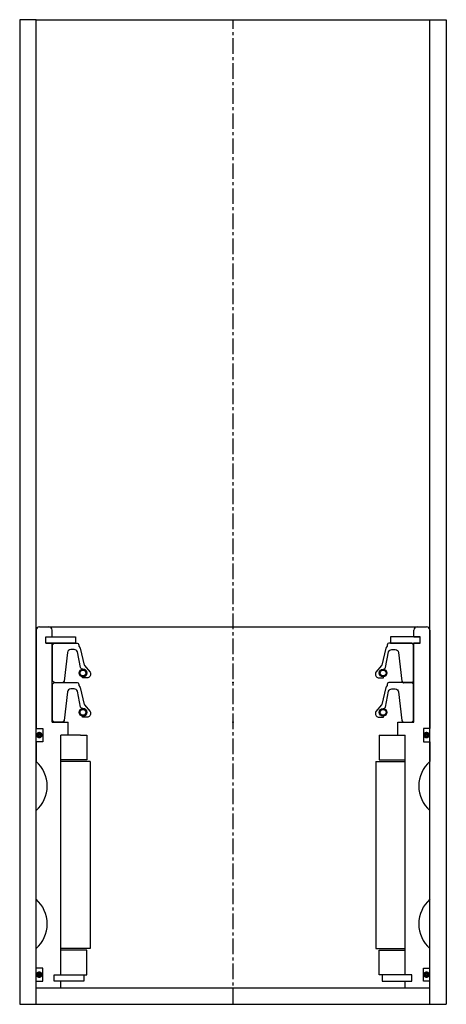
# Model space of a CAD drawing. Extents: x -67 to 63, y -5 to 295.
import ezdxf

# ---------------------------------------------------------------- set-up
doc = ezdxf.new("R2010")
doc.units = 0
doc.header["$LTSCALE"] = 0.15
doc.linetypes.add('CENTER', pattern=[50.8, 31.75, -6.35, 6.35, -6.35])
doc.layers.get('0').update_dxf_attribs({"linetype": 'CONTINUOUS'})
doc.layers.add('CENTER', color=9, linetype='CENTER')

msp = doc.modelspace()

# ---------------------------------------------------------------- linework, layer by layer
for p, q in [((-61.97, 295.08), (-66.97, 295.08)), ((-66.97, 295.08), (-66.97, -4.92)), ((-61.97, -4.92), (-61.97, 295.08)), ((-61.97, 295.08), (63.03, 295.08)), ((58.03, -4.92), (58.03, 295.08)), ((58.03, 295.08), (63.03, 295.08)), ((63.03, 295.08), (63.03, -4.92)), ((-61.97, 109.08), (-61.97, 79.08)), ((-60.97, 110.08), (57.03, 110.08)), ((-57.07, 107.08), (-57.07, 109.08)), ((53.13, 107.08), (53.13, 109.08)), ((58.03, 109.08), (58.03, 79.08)), ((-58.97, 105.08), (-58.97, 107.08)), ((-58.97, 107.08), (-57.07, 107.08)), ((-58.97, 105.08), (-58.97, 107.08)), ((-58.97, 107.08), (-57.07, 107.08)), ((-58.97, 105.08), (-58.97, 107.08)), ((-58.97, 107.08), (-56.97, 107.08)), ((-58.97, 105.08), (-58.97, 107.08)), ((-58.97, 107.08), (-56.97, 107.08)), ((-58.97, 105.08), (-57.07, 105.08)), ((-58.97, 105.08), (-57.07, 105.08)), ((-56.97, 105.08), (-58.97, 105.08)), ((-56.97, 105.08), (-58.97, 105.08)), ((-57.07, 81.08), (-57.07, 105.08)), ((-56.97, 107.08), (-49.97, 107.08)), ((-49.97, 105.08), (-56.97, 105.08)), ((-49.97, 107.08), (-49.97, 105.08)), ((53.03, 107.08), (46.03, 107.08)), ((46.03, 107.08), (46.03, 105.08)), ((46.03, 105.08), (53.03, 105.08)), ((55.03, 107.08), (53.03, 107.08)), ((55.03, 107.08), (53.03, 107.08)), ((53.03, 105.08), (55.03, 105.08)), ((53.03, 105.08), (55.03, 105.08)), ((53.13, 107.08), (55.03, 107.08)), ((53.13, 107.08), (55.03, 107.08)), ((55.03, 107.08), (53.13, 107.08)), ((53.13, 81.08), (53.13, 105.08)), ((53.13, 105.08), (55.03, 105.08)), ((53.13, 105.08), (55.03, 105.08)), ((55.03, 105.08), (53.13, 105.08)), ((55.03, 105.08), (55.03, 107.08)), ((55.03, 105.08), (55.03, 107.08)), ((55.03, 105.08), (55.03, 107.08)), ((55.03, 105.08), (55.03, 107.08)), ((55.03, 105.08), (55.03, 107.08)), ((-57.07, 81.08), (-52.22, 81.08)), ((-52.22, 77.08), (-52.22, 81.08)), ((48.28, 77.08), (48.28, 81.08)), ((48.28, 81.08), (53.13, 81.08)), ((-61.97, 79.08), (-59.97, 79.08)), ((-59.97, 79.08), (-59.97, 75.08)), ((58.03, 79.08), (56.03, 79.08)), ((56.03, 79.08), (56.03, 75.08)), ((-59.97, 75.08), (-61.97, 75.08)), ((-61.97, 75.08), (-61.97, 69.08)), ((-54.47, 4.08), (-54.47, 77.08)), ((-52.22, 77.08), (-54.47, 77.08)), ((-54.47, 4.08), (-54.47, 77.08)), ((-52.22, 77.08), (-54.47, 77.08)), ((-54.47, 4.08), (-54.47, 77.08)), ((-48.47, 77.08), (-54.47, 77.08)), ((-48.47, 77.08), (-46.47, 77.08)), ((-46.47, 77.08), (-46.47, 69.58)), ((42.53, 77.08), (50.53, 77.08)), ((42.53, 77.08), (42.53, 77.08)), ((42.53, 77.08), (42.53, 69.58)), ((48.28, 77.08), (50.53, 77.08)), ((48.28, 77.08), (50.53, 77.08)), ((50.53, 4.08), (50.53, 77.08)), ((50.53, 4.08), (50.53, 77.08)), ((50.53, 4.08), (50.53, 77.08)), ((56.03, 75.08), (58.03, 75.08)), ((58.03, 75.08), (58.03, 69.08)), ((-46.47, 69.58), (-54.47, 69.58)), ((-45.47, 69.08), (-54.47, 69.08)), ((-45.47, 69.08), (-45.47, 12.08)), ((41.53, 69.08), (41.53, 12.08)), ((41.53, 69.08), (50.53, 69.08)), ((42.53, 69.58), (50.53, 69.58)), ((-61.97, 27.08), (-61.97, 54.08)), ((58.03, 27.08), (58.03, 54.08)), ((-61.97, 6.08), (-61.97, 12.08)), ((-45.47, 12.08), (-54.47, 12.08)), ((41.53, 12.08), (50.53, 12.08)), ((58.03, 6.08), (58.03, 12.08)), ((-46.47, 11.58), (-54.47, 11.58)), ((-46.47, 4.08), (-46.47, 11.58)), ((42.53, 4.08), (42.53, 11.58)), ((42.53, 11.58), (50.53, 11.58)), ((-59.97, 6.08), (-61.97, 6.08)), ((-59.97, 2.08), (-59.97, 6.08)), ((56.03, 2.08), (56.03, 6.08)), ((56.03, 6.08), (58.03, 6.08)), ((-56.47, 2.08), (-56.47, 4.08)), ((-56.47, 4.08), (-54.47, 4.08)), ((-56.47, 2.08), (-56.47, 4.08)), ((-56.47, 4.08), (-54.47, 4.08)), ((-56.47, 2.08), (-56.47, 4.08)), ((-56.47, 4.08), (-54.47, 4.08)), ((-54.47, 4.08), (-47.47, 4.08)), ((-47.47, 4.08), (-47.47, 2.08)), ((-47.47, 4.08), (-46.47, 4.08)), ((50.53, 4.08), (42.53, 4.08)), ((42.53, 4.08), (42.53, 4.08)), ((43.53, 4.08), (43.53, 2.08)), ((52.53, 4.08), (50.53, 4.08)), ((52.53, 4.08), (50.53, 4.08)), ((52.53, 4.08), (50.53, 4.08)), ((52.53, 2.08), (52.53, 4.08)), ((52.53, 2.08), (52.53, 4.08)), ((52.53, 2.08), (52.53, 4.08)), ((-61.97, 0.08), (-61.97, 2.08)), ((-61.97, 2.08), (-59.97, 2.08)), ((-61.97, 0.08), (58.03, 0.08)), ((-54.47, 2.08), (-56.47, 2.08)), ((-54.47, 2.08), (-56.47, 2.08)), ((-54.47, 2.08), (-56.47, 2.08)), ((-54.47, 0.08), (-54.47, 2.08)), ((-47.47, 2.08), (-54.47, 2.08)), ((43.53, 2.08), (50.53, 2.08)), ((50.53, 0.08), (50.53, 2.08)), ((50.53, 2.08), (52.53, 2.08)), ((50.53, 2.08), (52.53, 2.08)), ((50.53, 2.08), (52.53, 2.08)), ((58.03, 2.08), (56.03, 2.08)), ((58.03, 0.08), (58.03, 2.08)), ((-66.97, -4.92), (63.03, -4.92))]:
    msp.add_line(p, q)
for points in [[(-56.97, 93.58), (-56.97, 104.58), (-56.47, 105.08), (-49.46, 105.08, -0.49154), (-48.98, 104.24), (-48.65, 103.82, 0.118812), (-48.56, 103.6), (-47.28, 98.42, -0.045671), (-47.23, 98.34), (-45.51, 96.25, -0.429276), (-45.97, 94.65, -0.114819), (-46.39, 94.55), (-47.71, 94.55, -1), (-47.71, 94.86, 1), (-47.71, 97.21, -0.279673), (-48.45, 97.65), (-49.38, 102.48, 0.323214), (-50.33, 103.16), (-51.43, 103.16, 0.376695), (-52.42, 102.29), (-53.43, 93.51, -0.377251), (-53.93, 93.07), (-56.47, 93.08)], [(53.03, 93.58), (53.03, 104.58), (52.53, 105.08), (45.52, 105.08, 0.49154), (45.03, 104.24), (44.7, 103.82, -0.118812), (44.61, 103.6), (43.34, 98.42, 0.045671), (43.29, 98.34), (41.56, 96.25, 0.429276), (42.03, 94.65, 0.114819), (42.45, 94.55), (43.77, 94.55, 1), (43.77, 94.86, -1), (43.77, 97.21, 0.279673), (44.51, 97.65), (45.44, 102.48, -0.323214), (46.39, 103.16), (47.48, 103.16, -0.376695), (48.47, 102.29), (49.49, 93.51, 0.377251), (49.99, 93.07), (52.53, 93.08)], [(-56.97, 81.58), (-56.97, 92.58), (-56.47, 93.08), (-49.46, 93.08, -0.49154), (-48.98, 92.23), (-48.65, 91.82, 0.118812), (-48.56, 91.6), (-47.28, 86.42, -0.045671), (-47.23, 86.34), (-45.51, 84.25, -0.429276), (-45.97, 82.65, -0.114819), (-46.39, 82.54), (-47.71, 82.54, -1), (-47.71, 82.86, 1), (-47.71, 85.21, -0.279673), (-48.45, 85.65), (-49.38, 90.47, 0.323214), (-50.33, 91.16), (-51.43, 91.16, 0.376695), (-52.42, 90.29), (-53.43, 81.51, -0.377251), (-53.93, 81.07), (-56.47, 81.08)], [(53.03, 81.58), (53.03, 92.58), (52.53, 93.08), (45.52, 93.08, 0.49154), (45.03, 92.23), (44.7, 91.82, -0.118812), (44.61, 91.6), (43.34, 86.42, 0.045671), (43.29, 86.34), (41.56, 84.25, 0.429276), (42.03, 82.65, 0.114819), (42.45, 82.54), (43.77, 82.54, 1), (43.77, 82.86, -1), (43.77, 85.21, 0.279673), (44.51, 85.65), (45.44, 90.47, -0.323214), (46.39, 91.16), (47.48, 91.16, -0.376695), (48.47, 90.29), (49.49, 81.51, 0.377251), (49.99, 81.07), (52.53, 81.08)]]:
    msp.add_lwpolyline(points, format="xyb", close=True)
at = {"const_width": 0.95}
for points in [[(-60.48, 77.11, -1), (-61.53, 77.11, -1)], [(57.52, 77.11, -1), (56.47, 77.11, -1)], [(-60.48, 4.11, -1), (-61.53, 4.11, -1)], [(57.52, 4.11, -1), (56.47, 4.11, -1)]]:
    msp.add_lwpolyline(points, format="xyb", close=True, dxfattribs=at)
for centre, radius in [((-47.71, 96.03), 1.17), ((-47.71, 96.03), 0.881), ((43.77, 96.03), 1.17), ((43.77, 96.03), 0.881), ((-47.71, 84.03), 1.17), ((-47.71, 84.03), 0.881), ((43.77, 84.03), 1.17), ((43.77, 84.03), 0.881)]:
    msp.add_circle(centre, radius)
for centre, radius, start, end in [((-60.97, 109.08), 1, 90, 180), ((-58.07, 109.08), 1, 0, 90), ((54.13, 109.08), 1, 90, 180), ((57.03, 109.08), 1, 0, 90), ((-68.59, 61.58), 10, 311.4096, 48.5904), ((64.64, 61.58), 10, 131.4096, 228.5904), ((-68.59, 19.58), 10, 311.4096, 48.5904), ((64.64, 19.58), 10, 131.4096, 228.5904)]:
    msp.add_arc(centre, radius, start, end)
for p in [(-2.07, 93.08), (-1.97, 93.08), (-1.97, 93.08), (-2.07, 81.08), (-1.97, 81.08), (-1.97, 81.08)]:
    msp.add_point(p)
at = {"layer": 'CENTER'}
msp.add_line((-1.97, -4.92), (-1.97, 295.08), dxfattribs=at)

doc.saveas('drawing.dxf')
